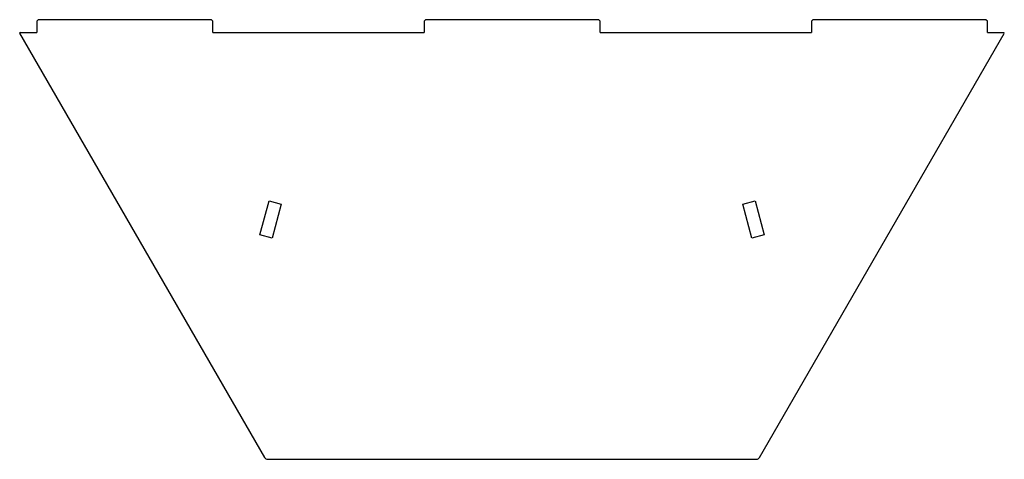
# Model space of a CAD drawing. Header units: millimetres. Extents: x 405 to 1803, y 397 to 1021.
import ezdxf

# ---------------------------------------------------------------- set-up
doc = ezdxf.new("R2010")
doc.units = ezdxf.units.MM

msp = doc.modelspace()

# ---------------------------------------------------------------- linework, layer by layer
at = {"color": 7, "linetype": 'Continuous', "lineweight": 25}
for p, q in [((431.3, 1021.1), (429.3, 1019.1)), ((677.3, 1021.1), (431.3, 1021.1)), ((679.3, 1019.1), (677.3, 1021.1)), ((981.3, 1021.1), (979.3, 1019.1)), ((1227.3, 1021.1), (981.3, 1021.1)), ((1229.3, 1019.1), (1227.3, 1021.1)), ((1531.3, 1021.1), (1529.3, 1019.1)), ((1777.3, 1021.1), (1531.3, 1021.1)), ((1779.3, 1019.1), (1777.3, 1021.1)), ((429.3, 1019.1), (429.3, 1003.1)), ((679.3, 1003.1), (679.3, 1019.1)), ((979.3, 1019.1), (979.3, 1003.1)), ((1229.3, 1003.1), (1229.3, 1019.1)), ((1529.3, 1019.1), (1529.3, 1003.1)), ((1779.3, 1003.1), (1779.3, 1019.1)), ((406.3, 1003.1), (405, 1001.8)), ((405, 1001.8), (752.9, 399.4)), ((406.3, 1003.1), (429.3, 1003.1)), ((679.3, 1003.1), (979.3, 1003.1)), ((1229.3, 1003.1), (1529.3, 1003.1)), ((1455.8, 399.4), (1803.3, 1001.3)), ((1779.3, 1003.1), (1802.8, 1003.1)), ((1803.3, 1001.3), (1802.8, 1003.1)), ((746.3, 715.6), (759.2, 763.9)), ((759.2, 763.9), (776.6, 759.3)), ((776.6, 759.3), (763.6, 711)), ((1432, 759.3), (1449.4, 763.9)), ((1445, 711), (1432, 759.3)), ((1449.4, 763.9), (1462.4, 715.6)), ((763.6, 711), (746.3, 715.6)), ((1462.4, 715.6), (1445, 711)), ((757.2, 396.9), (1451.4, 396.9))]:
    msp.add_line(p, q, dxfattribs=at)
for centre, start, end in [((757.2, 401.9), 210, 270), ((1451.4, 401.9), 270, 330)]:
    msp.add_arc(centre, 5, start, end, dxfattribs=at)

doc.saveas('drawing.dxf')
